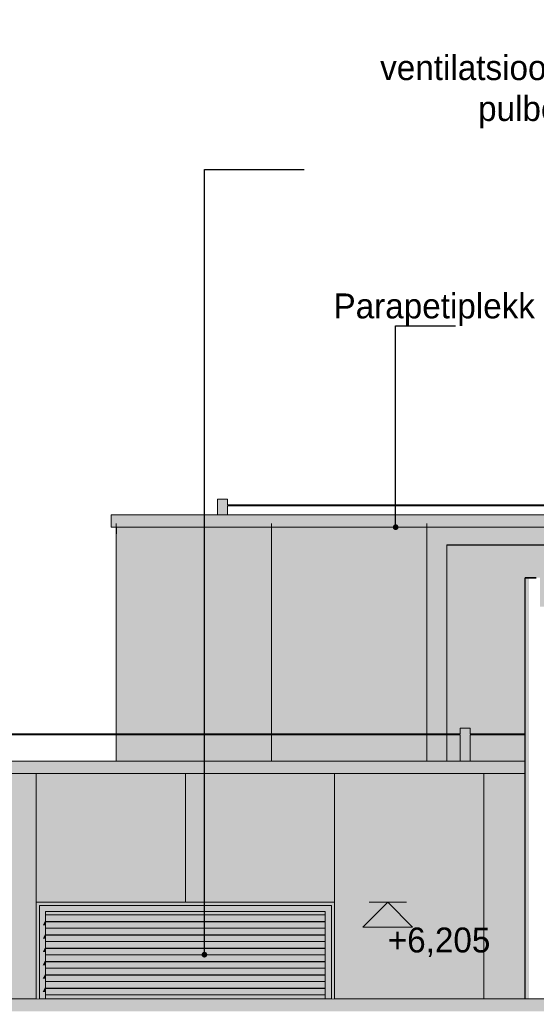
# Model space of a CAD drawing. Header units: millimetres. Extents: x 4132 to 65184, y -9092 to 15088.
# Tile 63 of 91: x 26667 to 30824, y 5385 to 13299. Entities that reach past the tile are written whole.
import ezdxf

# ---------------------------------------------------------------- set-up
doc = ezdxf.new("R2010")
doc.units = ezdxf.units.MM
doc.header["$MEASUREMENT"] = 0
doc.linetypes.add('Wipeout_Contour', pattern=[1000, 0, -1000])
for name, color, linetype in [('00_tekst', 7, 'Continuous'), ('AR_aken', 7, 'Continuous'), ('AR_hatch', 7, 'Continuous'), ('AR_hoone_katus', 7, 'Continuous'), ('AR_hoone_piire', 7, 'Continuous'), ('AR_hoone_plaadivuugid', 7, 'Continuous'), ('AR_hoone_sisesein', 7, 'Continuous'), ('AR_hoone_välissein', 7, 'Continuous'), ('AR_tähis', 7, 'Continuous'), ('AS_lipumast', 7, 'Continuous')]:
    doc.layers.add(name, color=color, linetype=linetype)
doc.styles.add('GENERATED_STYLE_1', font='txt')
doc.styles.add('GENERATED_STYLE_2', font='txt')
doc.dimstyles.new('GENERATED_STYLE__1', dxfattribs={"dimtxt": 0.18, "dimasz": 91.2, "dimexe": 0.18, "dimexo": 0.0625, "dimgap": 0.09, "dimtad": 0, "dimtih": 1, "dimtoh": 1, "dimdec": 4, "dimzin": 0, "dimdsep": 46, "dimcen": 0.09, "dimadec": 0, "dimazin": 0, "dimtfac": 1, "dimtdec": 4, "dimtmove": 0, "dimatfit": 3, "dimldrblk": 'ARROWHEAD_11', "dimfxl": 0, "dimtolj": 1, "dimtzin": 0, "dimarcsym": 0})

# ---------------------------------------------------------------- blocks, each defined once
blk = doc.blocks.new('Section Element_9_1')
at = {"layer": 'AR_hatch', "linetype": 'Continuous', "lineweight": 13}
for points in [[(27442, 7559), (30103, 7559), (30103, 8445), (27442, 8445)], [(30103, 7551), (27442, 7551), (27442, 7340), (30103, 7340)]]:
    blk.add_hatch(color=254, dxfattribs=at).paths.add_polyline_path(points)
at = {"layer": 'AR_hoone_välissein', "color": 251, "linetype": 'Continuous', "lineweight": 20}
for p, q in [((27442, 8445), (27442, 7559)), ((27442, 7551), (27442, 7340))]:
    blk.add_line(p, q, dxfattribs=at)
blk = doc.blocks.new('Section Element_20_1')
at = {"color": 254, "linetype": 'Wipeout_Contour', "lineweight": 0, "ltscale": 126379.562057}
blk.add_wipeout([(30733.5, 8813.9), (30733.5, 5430), (30741.6, 5430), (30741.6, 8813.9)], dxfattribs=at).dxf.layer = 'AR_hatch'
at = {"layer": 'AS_lipumast', "linetype": 'Continuous', "lineweight": 20}
blk.add_hatch(color=9, dxfattribs=at).paths.add_polyline_path([(30733.5, 8813.9), (30733.5, 5430), (30741.6, 5430), (30741.6, 8813.9)])
at = {"color": 254, "linetype": 'Wipeout_Contour', "lineweight": 0, "ltscale": 126437.943572}
blk.add_wipeout([(30741.6, 8813.9), (30741.6, 5430), (30763.5, 5430), (30763.5, 8813.9)], dxfattribs=at).dxf.layer = 'AR_hatch'
at = {"layer": 'AS_lipumast', "linetype": 'Continuous', "lineweight": 20}
blk.add_hatch(color=9, dxfattribs=at).paths.add_polyline_path([(30741.6, 8813.9), (30741.6, 5430), (30763.5, 5430), (30763.5, 8813.9)])
at = {"color": 254, "linetype": 'Wipeout_Contour', "lineweight": 0, "ltscale": 126539.066639}
blk.add_wipeout([(30763.5, 8813.9), (30763.5, 5430), (30793.5, 5430), (30793.5, 8813.9)], dxfattribs=at).dxf.layer = 'AR_hatch'
at = {"layer": 'AS_lipumast', "color": 7, "linetype": 'Continuous', "lineweight": 35}
blk.add_line((30741.6, 8813.9), (30733.5, 8813.9), dxfattribs=at)
at = {"layer": 'AS_lipumast', "color": 7, "linetype": 'Continuous', "lineweight": 25}
blk.add_line((30733.5, 5430), (30733.5, 8813.9), dxfattribs=at)
at = {"color": 254, "linetype": 'Wipeout_Contour', "lineweight": 0, "ltscale": 126655.838476}
blk.add_wipeout([(30793.5, 8813.9), (30793.5, 5430), (30823.5, 5430), (30823.5, 8813.9)], dxfattribs=at).dxf.layer = 'AR_hatch'
at = {"layer": 'AS_lipumast', "color": 7, "linetype": 'Continuous', "lineweight": 35}
blk.add_line((30763.5, 8813.9), (30741.6, 8813.9), dxfattribs=at)
at = {"color": 254, "linetype": 'Wipeout_Contour', "lineweight": 0, "ltscale": 126756.970251}
blk.add_wipeout([(30823.5, 8813.9), (30823.5, 5430), (30845.5, 5430), (30845.5, 8813.9)], dxfattribs=at).dxf.layer = 'AR_hatch'
at = {"layer": 'AS_lipumast', "color": 7, "linetype": 'Continuous', "lineweight": 35}
for p, q in [((30793.5, 8813.9), (30763.5, 8813.9)), ((30823.5, 8813.9), (30793.5, 8813.9))]:
    blk.add_line(p, q, dxfattribs=at)
blk = doc.blocks.new('Section Element_46_1')
at = {"layer": 'AR_hatch', "linetype": 'Continuous', "lineweight": 13}
blk.add_hatch(color=254, dxfattribs=at).paths.add_polyline_path([(26533.5, 6605), (26533.5, 5430), (26800, 5430), (26800, 6205.1), (29200, 6205.1), (29200, 5430), (30733.5, 5430), (30733.5, 6605)])
blk = doc.blocks.new('Section Element_138_1')
at = {"layer": 'AR_hatch', "linetype": 'Continuous', "lineweight": 13}
for points in [[(30103, 9075.5), (30103, 8581.3), (30733.5, 8581.3), (30733.5, 8813.9), (30853.5, 8813.9), (30853.5, 8581.3), (35053.5, 8581.3), (35053.5, 8842.8), (35063.3, 8846.8), (35070.7, 8857.9), (35074.3, 8873.6), (35073, 8890.1), (35067.2, 8903.8), (35067.7, 8903.9), (35061.6, 8910), (35053.5, 8940), (35061.6, 8970), (35083.5, 8992), (35113.5, 9000), (35143.5, 8992), (35165.5, 8970), (35173.5, 8940), (35165.5, 8910), (35159.4, 8903.9), (35159.9, 8903.8), (35154.1, 8890.1), (35152.8, 8873.6), (35156.3, 8857.9), (35163.8, 8846.8), (35173.5, 8842.8), (35173.5, 8581.3), (38966.6, 8581.3), (38966.6, 8842.8), (38976.3, 8846.8), (38983.8, 8857.9), (38987.3, 8873.6), (38986.1, 8890.1), (38980.3, 8903.8), (38980.8, 8903.9), (38974.7, 8910), (38966.6, 8940), (38974.7, 8970), (38996.6, 8992), (39026.6, 9000), (39056.6, 8992), (39078.6, 8970), (39086.6, 8940), (39078.6, 8910), (39072.4, 8903.9), (39073, 8903.8), (39067.2, 8890.1), (39065.9, 8873.6), (39069.4, 8857.9), (39076.9, 8846.8), (39086.6, 8842.8), (39086.6, 8581.3), (43693.5, 8581.3), (43693.5, 8842.8), (43703.3, 8846.8), (43710.7, 8857.9), (43714.3, 8873.6), (43713, 8890.1), (43707.2, 8903.8), (43707.7, 8903.9), (43701.6, 8910), (43693.5, 8940), (43701.6, 8970), (43723.5, 8992), (43753.5, 9000), (43783.5, 8992), (43805.5, 8970), (43813.5, 8940), (43805.5, 8910), (43799.4, 8903.9), (43799.9, 8903.8), (43794.1, 8890.1), (43792.8, 8873.6), (43796.3, 8857.9), (43803.8, 8846.8), (43813.5, 8842.8), (43813.5, 8581.3), (47797, 8581.3), (47797, 9075.5)], [(30733.5, 8581.3), (30103, 8581.3), (30103, 8465.8), (30733.5, 8465.8)], [(30103, 8465.8), (30103, 8447.3), (30733.5, 8447.3), (30733.5, 8465.8)], [(30103, 8447.3), (30103, 8418.5), (30733.5, 8418.5), (30733.5, 8447.3)]]:
    blk.add_hatch(color=254, dxfattribs=at).paths.add_polyline_path(points)
at = {"layer": 'AR_hoone_katus', "color": 7, "linetype": 'Continuous', "lineweight": 13}
for p, q in [((30103, 9075.5), (47797, 9075.5)), ((30103, 9075.5), (30103, 8581.3)), ((30103, 8581.3), (30103, 8465.8)), ((30103, 8465.8), (30103, 8447.3)), ((30103, 8447.3), (30103, 8418.5))]:
    blk.add_line(p, q, dxfattribs=at)
blk = doc.blocks.new('Section Element_140_1')
at = {"layer": 'AR_hatch', "linetype": 'Continuous', "lineweight": 13}
for points in [[(30103, 7559), (30111, 7559), (30111, 8418.5), (30103, 8418.5)], [(30111, 7551), (30103, 7551), (30103, 7340), (30111, 7340)]]:
    blk.add_hatch(color=254, dxfattribs=at).paths.add_polyline_path(points)
at = {"layer": 'AR_hoone_välissein', "color": 251, "linetype": 'Continuous', "lineweight": 20}
for p, q in [((30103, 7559), (30103, 8418.5)), ((30103, 7340), (30103, 7551))]:
    blk.add_line(p, q, dxfattribs=at)
blk = doc.blocks.new('Section Element_141_1')
at = {"layer": 'AR_hatch', "linetype": 'Continuous', "lineweight": 13}
for points in [[(30111, 7559), (30211.5, 7559), (30211.5, 7605), (30291.5, 7605), (30291.5, 7559), (30733.5, 7559), (30733.5, 8418.5), (30111, 8418.5)], [(30111, 7340), (30211.5, 7340), (30211.5, 7551), (30111, 7551)], [(30733.5, 7551), (30291.5, 7551), (30291.5, 7340), (30733.5, 7340)]]:
    blk.add_hatch(color=254, dxfattribs=at).paths.add_polyline_path(points)
blk = doc.blocks.new('Section Element_280_1')
at = {"layer": 'AR_hatch', "linetype": 'Continuous', "lineweight": 13}
blk.add_hatch(color=254, dxfattribs=at).paths.add_polyline_path([(27442, 8445), (27450, 8445), (27450, 9220), (27442, 9220)])
at = {"layer": 'AR_hoone_välissein', "linetype": 'Continuous', "lineweight": 20}
blk.add_hatch(color=9, dxfattribs=at).paths.add_polyline_path([(27442, 9164.8), (27450, 9164.8), (27450, 9220), (27442, 9220)])
at = {"layer": 'AR_hoone_välissein', "color": 251, "linetype": 'Continuous', "lineweight": 20}
blk.add_line((27442, 8445), (27442, 9220), dxfattribs=at)
blk = doc.blocks.new('Section Element_281_1')
at = {"layer": 'AR_hatch', "linetype": 'Continuous', "lineweight": 13}
blk.add_hatch(color=251, dxfattribs=at).paths.add_polyline_path([(27404, 9320), (27404, 9220), (27406.5, 9222.4), (27405, 9222.4), (27405, 9318.7), (27408.5, 9318.7)])
at = {"layer": 'AR_hoone_välissein', "color": 251, "linetype": 'Continuous', "lineweight": 20}
blk.add_line((27404, 9220), (27404, 9320), dxfattribs=at)
blk = doc.blocks.new('Section Element_284_1')
at = {"layer": 'AR_hatch', "linetype": 'Continuous', "lineweight": 13}
blk.add_hatch(color=254, dxfattribs=at).paths.add_polyline_path([(27450, 9220), (27450, 8445), (30103, 8445), (30103, 9078.6), (40354.6, 9078.6), (40354.6, 9157.3), (40405.4, 9157.3), (40405.4, 9220)])
at = {"layer": 'AR_hoone_välissein', "linetype": 'Continuous', "lineweight": 20}
blk.add_hatch(color=9, dxfattribs=at).paths.add_polyline_path([(27450, 9164.8), (40405.4, 9164.8), (40405.4, 9220), (27450, 9220)])
blk = doc.blocks.new('Section Element_285_1')
at = {"layer": 'AR_hatch', "linetype": 'Continuous', "lineweight": 13}
blk.add_hatch(color=251, dxfattribs=at).paths.add_polyline_path([(27404, 9220), (40405.4, 9220), (40405.4, 9309.7), (40418.1, 9309.7), (40418.1, 9220), (40992.7, 9220), (40992.7, 9309.7), (41005.4, 9309.7), (41005.4, 9220), (54997, 9220), (54994.6, 9222.4), (54996, 9222.4), (54996, 9318.7), (54992.5, 9318.7), (54997, 9320), (27404, 9320), (27408.5, 9318.7), (27405, 9318.7), (27405, 9222.4), (27406.5, 9222.4)])
at = {"layer": 'AR_hoone_välissein', "color": 251, "linetype": 'Continuous', "lineweight": 20}
for p, q in [((54997, 9320), (27404, 9320)), ((40405.4, 9220), (27404, 9220)), ((27405, 9222.4), (27406.5, 9222.4))]:
    blk.add_line(p, q, dxfattribs=at)
blk = doc.blocks.new('Section Element_295_1')
at = {"layer": 'AR_hatch', "linetype": 'Continuous', "lineweight": 13}
blk.add_hatch(color=251, dxfattribs=at).paths.add_polyline_path([(15333, 5430), (15337.5, 5428.7), (15334, 5428.7), (15334, 5332.4), (15335.4, 5332.4), (15333, 5330), (54999, 5330), (54996.6, 5332.4), (54998, 5332.4), (54998, 5428.7), (54994.5, 5428.7), (54999, 5430)])
at = {"layer": 'AR_hoone_välissein', "color": 251, "linetype": 'Continuous', "lineweight": 20}
blk.add_line((54999, 5430), (15333, 5430), dxfattribs=at)
blk = doc.blocks.new('Section Element_304_1')
at = {"layer": 'AR_hatch', "linetype": 'Continuous', "lineweight": 13}
blk.add_hatch(color=254, dxfattribs=at).paths.add_polyline_path([(30103, 9078.6), (30103, 9075.7), (47797, 9075.7), (47797, 9078.6)])
at = {"layer": 'AR_hoone_katus', "color": 7, "linetype": 'Continuous', "lineweight": 13}
for q in [(47797, 9078.6), (30103, 9075.7)]:
    blk.add_line((30103, 9078.6), q, dxfattribs=at)
blk = doc.blocks.new('Section Element_305_1')
at = {"layer": 'AR_hatch', "linetype": 'Continuous', "lineweight": 13}
blk.add_hatch(color=254, dxfattribs=at).paths.add_polyline_path([(47797, 9075.7), (30103, 9075.7), (30103, 9075.5), (47797, 9075.5)])
at = {"layer": 'AR_hoone_katus', "color": 7, "linetype": 'Continuous', "lineweight": 13}
for q in [(47797, 9075.7), (30103, 9075.5)]:
    blk.add_line((30103, 9075.7), q, dxfattribs=at)
blk = doc.blocks.new('Section Element_308_1')
at = {"color": 254, "linetype": 'Wipeout_Contour', "lineweight": 0, "ltscale": 114646.246108}
blk.add_wipeout([(26875, 6130.1), (26875, 6105.5), (29125, 6105.5), (29125, 6130.1)], dxfattribs=at).dxf.layer = 'AR_hatch'
at = {"color": 254, "linetype": 'Wipeout_Contour', "lineweight": 0, "ltscale": 114565.789519}
blk.add_wipeout([(26875, 5998.3), (29125, 5998.3), (29125, 6047.6), (26875, 6047.6)], dxfattribs=at).dxf.layer = 'AR_hatch'
at = {"color": 254, "linetype": 'Wipeout_Contour', "lineweight": 0, "ltscale": 114476.300801}
blk.add_wipeout([(29125, 5940.4), (26875, 5940.4), (26875, 5891.2), (29125, 5891.2)], dxfattribs=at).dxf.layer = 'AR_hatch'
at = {"color": 254, "linetype": 'Wipeout_Contour', "lineweight": 0, "ltscale": 114388.349756}
blk.add_wipeout([(29125, 5833.3), (26875, 5833.3), (26875, 5784.1), (29125, 5784.1)], dxfattribs=at).dxf.layer = 'AR_hatch'
at = {"color": 254, "linetype": 'Wipeout_Contour', "lineweight": 0, "ltscale": 114301.939913}
blk.add_wipeout([(29125, 5726.2), (26875, 5726.2), (26875, 5676.9), (29125, 5676.9)], dxfattribs=at).dxf.layer = 'AR_hatch'
at = {"color": 254, "linetype": 'Wipeout_Contour', "lineweight": 0, "ltscale": 114217.074871}
blk.add_wipeout([(26875, 5569.8), (29125, 5569.8), (29125, 5619), (26875, 5619)], dxfattribs=at).dxf.layer = 'AR_hatch'
at = {"color": 254, "linetype": 'Wipeout_Contour', "lineweight": 0, "ltscale": 114133.758102}
blk.add_wipeout([(26875, 5511.9), (26875, 5462.6), (29125, 5462.6), (29125, 5511.9)], dxfattribs=at).dxf.layer = 'AR_hatch'
at = {"layer": 'AR_hoone_sisesein', "linetype": 'Continuous', "lineweight": 20}
for points in [[(26875, 6130.1), (26875, 6105.5), (29125, 6105.5), (29125, 6130.1)], [(26875, 5998.3), (29125, 5998.3), (29125, 6047.6), (26875, 6047.6)], [(29125, 5940.4), (26875, 5940.4), (26875, 5891.2), (29125, 5891.2)], [(29125, 5833.3), (26875, 5833.3), (26875, 5784.1), (29125, 5784.1)], [(29125, 5726.2), (26875, 5726.2), (26875, 5676.9), (29125, 5676.9)], [(26875, 5569.8), (29125, 5569.8), (29125, 5619), (26875, 5619)], [(26875, 5511.9), (26875, 5462.6), (29125, 5462.6), (29125, 5511.9)]]:
    blk.add_hatch(color=9, dxfattribs=at).paths.add_polyline_path(points)
blk = doc.blocks.new('Section Element_310_1')
at = {"layer": 'AR_hatch', "linetype": 'Continuous', "lineweight": 13}
blk.add_hatch(color=254, dxfattribs=at).paths.add_polyline_path([(26533.5, 7240), (26533.5, 6605), (30733.5, 6605), (30733.5, 7240)])
at = {"layer": 'AR_hoone_välissein', "linetype": 'Continuous', "lineweight": 20}
blk.add_hatch(color=9, dxfattribs=at).paths.add_polyline_path([(26533.5, 7240), (26533.5, 7184.8), (30733.5, 7184.8), (30733.5, 7240)])
blk = doc.blocks.new('Section Element_311_1')
at = {"layer": 'AR_hatch', "linetype": 'Continuous', "lineweight": 13}
blk.add_hatch(color=251, dxfattribs=at).paths.add_polyline_path([(26533.5, 7240), (30733.5, 7240), (30733.5, 7340), (26533.5, 7340)])
at = {"layer": 'AR_hoone_välissein', "color": 251, "linetype": 'Continuous', "lineweight": 20}
for p, q in [((30733.5, 7340), (26533.5, 7340)), ((30733.5, 7240), (26533.5, 7240))]:
    blk.add_line(p, q, dxfattribs=at)
blk = doc.blocks.new('Section Element_315_1')
at = {"layer": 'AR_aken', "linetype": 'Continuous', "lineweight": 20}
for points in [[(26875, 6083.9), (29092.3, 6083.9), (29125, 6065), (29125, 6105.5), (26875, 6105.5)], [(26875, 5975.6), (29074.1, 5975.6), (29074.1, 5987.2), (29125, 5957.8), (29125, 5998.3), (26875, 5998.3)], [(26875, 5868.5), (29074.1, 5868.5), (29074.1, 5880.1), (29125, 5850.7), (29125, 5891.2), (26875, 5891.2)], [(26875, 5761.3), (29074.1, 5761.3), (29074.1, 5772.9), (29125, 5743.6), (29125, 5784.1), (26875, 5784.1)], [(26875, 5654.2), (29074.1, 5654.2), (29074.1, 5665.8), (29125, 5636.4), (29125, 5676.9), (26875, 5676.9)], [(26875, 5547), (29074.1, 5547), (29074.1, 5558.7), (29125, 5529.3), (29125, 5569.8), (26875, 5569.8)], [(26875, 5462.6), (26875, 5439.9), (29074.1, 5439.9), (29074.1, 5451.5), (29111.4, 5430), (29125, 5430), (29125, 5462.6)]]:
    blk.add_hatch(color=9, dxfattribs=at).paths.add_polyline_path(points)
at = {"layer": 'AR_hatch', "linetype": 'Continuous', "lineweight": 13}
for points in [[(29125, 6105.5), (26875, 6105.5), (26875, 6051.9), (29125, 6051.9)], [(29125, 6051.9), (26875, 6051.9), (26875, 6047.6), (29125, 6047.6)], [(29125, 5998.3), (26875, 5998.3), (26875, 5944.8), (29125, 5944.8)], [(29125, 5944.8), (26875, 5944.8), (26875, 5940.4), (29125, 5940.4)], [(29125, 5891.2), (26875, 5891.2), (26875, 5837.6), (29125, 5837.6)], [(29125, 5837.6), (26875, 5837.6), (26875, 5833.3), (29125, 5833.3)], [(29125, 5784.1), (26875, 5784.1), (26875, 5730.5), (29125, 5730.5)], [(29125, 5730.5), (26875, 5730.5), (26875, 5726.2), (29125, 5726.2)], [(29125, 5676.9), (26875, 5676.9), (26875, 5623.3), (29125, 5623.3)], [(29125, 5623.3), (26875, 5623.3), (26875, 5619), (29125, 5619)], [(29125, 5569.8), (26875, 5569.8), (26875, 5516.2), (29125, 5516.2)], [(29125, 5516.2), (26875, 5516.2), (26875, 5511.9), (29125, 5511.9)], [(26875, 5462.6), (26875, 5430), (29125, 5430), (29125, 5462.6)]]:
    blk.add_hatch(color=251, dxfattribs=at).paths.add_polyline_path(points)
at = {"layer": 'AR_aken', "color": 7, "linetype": 'Continuous', "lineweight": 18}
for p, q in [((29125, 6105.5), (26875, 6105.5)), ((26875, 6065), (26875, 6051.9)), ((26875, 6051.9), (26875, 6047.6)), ((29125, 6051.9), (26875, 6051.9)), ((29125, 6047.6), (26875, 6047.6)), ((26875, 6047.6), (26875, 5957.8)), ((29125, 6065), (29125, 6051.9)), ((29125, 6051.9), (29125, 6047.6)), ((29125, 5957.8), (29125, 6047.6)), ((29125, 5998.3), (26875, 5998.3)), ((26875, 5957.8), (26875, 5944.8)), ((26875, 5944.8), (26875, 5940.4)), ((29125, 5944.8), (26875, 5944.8)), ((29125, 5940.4), (26875, 5940.4)), ((26875, 5940.4), (26875, 5850.7)), ((29125, 5957.8), (29125, 5944.8)), ((29125, 5944.8), (29125, 5940.4)), ((29125, 5850.7), (29125, 5940.4)), ((29125, 5891.2), (26875, 5891.2)), ((26875, 5850.7), (26875, 5837.6)), ((26875, 5837.6), (26875, 5833.3)), ((29125, 5837.6), (26875, 5837.6)), ((29125, 5833.3), (26875, 5833.3)), ((26875, 5833.3), (26875, 5743.6)), ((29125, 5784.1), (26875, 5784.1)), ((29125, 5850.7), (29125, 5837.6)), ((29125, 5837.6), (29125, 5833.3)), ((29125, 5743.6), (29125, 5833.3)), ((26875, 5743.6), (26875, 5730.5)), ((26875, 5730.5), (26875, 5726.2)), ((29125, 5730.5), (26875, 5730.5)), ((29125, 5726.2), (26875, 5726.2)), ((26875, 5726.2), (26875, 5636.4)), ((29125, 5743.6), (29125, 5730.5)), ((29125, 5730.5), (29125, 5726.2)), ((29125, 5636.4), (29125, 5726.2)), ((29125, 5676.9), (26875, 5676.9)), ((26875, 5636.4), (26875, 5623.3)), ((26875, 5623.3), (26875, 5619)), ((29125, 5623.3), (26875, 5623.3)), ((29125, 5619), (26875, 5619)), ((26875, 5619), (26875, 5529.3)), ((29125, 5636.4), (29125, 5623.3)), ((29125, 5623.3), (29125, 5619)), ((29125, 5529.3), (29125, 5619)), ((29125, 5569.8), (26875, 5569.8)), ((26875, 5529.3), (26875, 5516.2)), ((26875, 5516.2), (26875, 5511.9)), ((29125, 5516.2), (26875, 5516.2)), ((29125, 5511.9), (26875, 5511.9)), ((26875, 5511.9), (26875, 5430)), ((29125, 5462.6), (26875, 5462.6)), ((29125, 5529.3), (29125, 5516.2)), ((29125, 5516.2), (29125, 5511.9)), ((29125, 5430), (29125, 5511.9))]:
    blk.add_line(p, q, dxfattribs=at)
at = {"color": 254, "linetype": 'Wipeout_Contour', "lineweight": 0, "ltscale": 109733.448196}
blk.add_wipeout([(26800, 6155.1), (26800, 5430), (26825, 5430), (26825, 6155.1)], dxfattribs=at).dxf.layer = 'AR_hatch'
at = {"color": 254, "linetype": 'Wipeout_Contour', "lineweight": 0, "ltscale": 119035.47299}
blk.add_wipeout([(29175, 6155.1), (29175, 5430), (29200, 5430), (29200, 6155.1)], dxfattribs=at).dxf.layer = 'AR_hatch'
at = {"layer": 'AR_aken', "linetype": 'Continuous', "lineweight": 20}
for points in [[(26800, 6155.1), (26800, 5430), (26825, 5430), (26825, 6155.1)], [(29175, 6155.1), (29175, 5430), (29200, 5430), (29200, 6155.1)], [(26852.4, 6019.9), (26854.9, 6019.1), (26875, 6019.1), (26875, 6065)], [(26852.4, 5912.7), (26854.9, 5912), (26875, 5912), (26875, 5957.8)], [(26852.4, 5805.6), (26854.9, 5804.8), (26875, 5804.8), (26875, 5850.7)], [(26852.4, 5698.5), (26854.9, 5697.7), (26875, 5697.7), (26875, 5743.6)], [(26852.4, 5591.3), (26854.9, 5590.5), (26875, 5590.5), (26875, 5636.4)], [(26852.4, 5484.2), (26854.9, 5483.4), (26875, 5483.4), (26875, 5529.3)]]:
    blk.add_hatch(color=9, dxfattribs=at).paths.add_polyline_path(points)
at = {"color": 254, "linetype": 'Wipeout_Contour', "lineweight": 0, "ltscale": 229389.561288}
blk.add_wipeout([(29175, 6155.1), (29200, 6155.1), (29200, 6205.1), (26800, 6205.1), (26800, 6155.1), (26825, 6155.1), (26825, 6180.1), (29175, 6180.1)], dxfattribs=at).dxf.layer = 'AR_hatch'
at = {"layer": 'AR_aken', "linetype": 'Continuous', "lineweight": 20}
for points in [[(29175, 6155.1), (29200, 6155.1), (29200, 6205.1), (26800, 6205.1), (26800, 6155.1), (26825, 6155.1), (26825, 6180.1), (29175, 6180.1)], [(29175, 6180.1), (26825, 6180.1), (26825, 6155.6), (29165, 6155.6), (29165, 6130.1), (29175, 6130.1)], [(29165, 6130.1), (29165, 5430), (29175, 5430), (29175, 6130.1)]]:
    blk.add_hatch(color=9, dxfattribs=at).paths.add_polyline_path(points)
at = {"layer": 'AR_hatch', "linetype": 'Continuous', "lineweight": 13}
for points in [[(29175, 6180.1), (26825, 6180.1), (26825, 6130.1), (26875, 6130.1), (29125, 6130.1), (29175, 6130.1)], [(26825, 6130.1), (26825, 5430), (26875, 5430), (26875, 6130.1)], [(29175, 6130.1), (29125, 6130.1), (29125, 5430), (29175, 5430)]]:
    blk.add_hatch(color=251, dxfattribs=at).paths.add_polyline_path(points)
at = {"layer": 'AR_aken', "color": 251, "linetype": 'Continuous', "lineweight": 20}
for p, q in [((26800, 5430), (26800, 6205.1)), ((26800, 6205.1), (29200, 6205.1)), ((29200, 6205.1), (29200, 5430))]:
    blk.add_line(p, q, dxfattribs=at)
at = {"layer": 'AR_aken', "color": 7, "linetype": 'Continuous', "lineweight": 18}
for p, q in [((26825, 6130.1), (26825, 6180.1)), ((26825, 6180.1), (29175, 6180.1)), ((29175, 6180.1), (29175, 6130.1)), ((26825, 5430), (26825, 6130.1)), ((26875, 6130.1), (26875, 6065)), ((29125, 6130.1), (26875, 6130.1)), ((29125, 6065), (29125, 6130.1)), ((29175, 6130.1), (29175, 5430))]:
    blk.add_line(p, q, dxfattribs=at)
blk = doc.blocks.new('Section Element_352_1')
at = {"layer": 'AR_hatch', "linetype": 'Continuous', "lineweight": 0}
for points in [[(28259.9, 9445), (28259.3, 9445), (28259.3, 9320), (28259.9, 9320)], [(28261.7, 9445), (28259.9, 9445), (28259.9, 9320), (28261.7, 9320)], [(28264.7, 9445), (28261.7, 9445), (28261.7, 9320), (28264.7, 9320)], [(28268.7, 9445), (28264.7, 9445), (28264.7, 9320), (28268.7, 9320)], [(28273.6, 9445), (28268.7, 9445), (28268.7, 9320), (28273.6, 9320)], [(28279.3, 9445), (28273.6, 9445), (28273.6, 9320), (28279.3, 9320)], [(28285.6, 9445), (28279.3, 9445), (28279.3, 9320), (28285.6, 9320)], [(28292.4, 9445), (28285.6, 9445), (28285.6, 9320), (28292.4, 9320)], [(28299.3, 9445), (28292.4, 9445), (28292.4, 9320), (28299.3, 9320)], [(28306.3, 9445), (28299.3, 9445), (28299.3, 9320), (28306.3, 9320)], [(28313, 9445), (28306.3, 9445), (28306.3, 9320), (28313, 9320)], [(28319.3, 9445), (28313, 9445), (28313, 9320), (28319.3, 9320)], [(28325, 9445), (28319.3, 9445), (28319.3, 9320), (28325, 9320)], [(28330, 9445), (28325, 9445), (28325, 9320), (28330, 9320)], [(28334, 9445), (28330, 9445), (28330, 9320), (28334, 9320)], [(28336.9, 9445), (28334, 9445), (28334, 9320), (28336.9, 9320)], [(28338.7, 9445), (28336.9, 9445), (28336.9, 9320), (28338.7, 9320)], [(28338.7, 9445), (28338.7, 9320), (28339.3, 9320), (28339.3, 9391), (28339.3, 9391.1), (28339.2, 9391.2), (28339.2, 9391.5), (28339.1, 9391.9), (28339.1, 9392.4), (28339, 9393), (28339, 9393.6), (28339, 9394.3), (28339, 9395), (28339, 9395.7), (28339, 9396.4), (28339, 9397), (28339.1, 9397.6), (28339.1, 9398.1), (28339.2, 9398.5), (28339.2, 9398.8), (28339.3, 9398.9), (28339.3, 9399), (28339.3, 9445)]]:
    blk.add_hatch(color=255, dxfattribs=at).paths.add_polyline_path(points)
at = {"layer": 'AR_hoone_piire', "linetype": 'Continuous', "lineweight": 20}
for points in [[(28259.9, 9445), (28259.3, 9445), (28259.3, 9320), (28259.9, 9320)], [(28261.7, 9445), (28259.9, 9445), (28259.9, 9320), (28261.7, 9320)], [(28264.7, 9445), (28261.7, 9445), (28261.7, 9320), (28264.7, 9320)], [(28268.7, 9445), (28264.7, 9445), (28264.7, 9320), (28268.7, 9320)], [(28273.6, 9445), (28268.7, 9445), (28268.7, 9320), (28273.6, 9320)], [(28339.1, 9391.9), (28339.1, 9392.4), (28339.3, 9388.1), (28339.3, 9391), (28339.3, 9391.1), (28339.2, 9391.2), (28339.2, 9391.5)]]:
    blk.add_hatch(color=9, dxfattribs=at).paths.add_polyline_path(points)
at = {"layer": 'AR_hoone_piire', "color": 7, "linetype": 'Continuous', "lineweight": 13}
for p, q in [((28259.9, 9445), (28259.3, 9445)), ((28259.3, 9320), (28259.3, 9445)), ((28261.7, 9445), (28259.9, 9445)), ((28264.7, 9445), (28261.7, 9445)), ((28268.7, 9445), (28264.7, 9445)), ((28273.6, 9445), (28268.7, 9445)), ((28279.3, 9445), (28273.6, 9445)), ((28285.6, 9445), (28279.3, 9445)), ((28292.4, 9445), (28285.6, 9445)), ((28299.3, 9445), (28292.4, 9445)), ((28306.3, 9445), (28299.3, 9445)), ((28313, 9445), (28306.3, 9445)), ((28319.3, 9445), (28313, 9445)), ((28325, 9445), (28319.3, 9445)), ((28330, 9445), (28325, 9445)), ((28334, 9445), (28330, 9445)), ((28336.9, 9445), (28334, 9445)), ((28338.7, 9445), (28336.9, 9445)), ((28339.3, 9445), (28338.7, 9445)), ((28339.3, 9399), (28339.3, 9445)), ((28339.3, 9320), (28339.3, 9391))]:
    blk.add_line(p, q, dxfattribs=at)
blk = doc.blocks.new('Section Element_362_1')
at = {"layer": 'AR_hatch', "linetype": 'Continuous', "lineweight": 0}
for points in [[(30211.5, 7605), (30211.5, 7559), (30211.6, 7558.9), (30211.6, 7558.8), (30211.7, 7558.5), (30211.7, 7558.1), (30211.8, 7557.6), (30211.8, 7557), (30211.8, 7556.4), (30211.8, 7555.7), (30211.8, 7555), (30211.8, 7554.3), (30211.8, 7553.6), (30211.8, 7553), (30211.8, 7552.4), (30211.7, 7551.9), (30211.7, 7551.5), (30211.6, 7551.2), (30211.6, 7551.1), (30211.5, 7551), (30211.5, 7340), (30212.1, 7340), (30212.1, 7605)], [(30212.1, 7340), (30213.9, 7340), (30213.9, 7605), (30212.1, 7605)], [(30213.9, 7340), (30216.9, 7340), (30216.9, 7605), (30213.9, 7605)], [(30216.9, 7340), (30220.9, 7340), (30220.9, 7605), (30216.9, 7605)], [(30220.9, 7340), (30225.8, 7340), (30225.8, 7605), (30220.9, 7605)], [(30225.8, 7340), (30231.5, 7340), (30231.5, 7605), (30225.8, 7605)], [(30231.5, 7340), (30237.8, 7340), (30237.8, 7605), (30231.5, 7605)], [(30237.8, 7340), (30244.6, 7340), (30244.6, 7605), (30237.8, 7605)], [(30244.6, 7340), (30251.5, 7340), (30251.5, 7605), (30244.6, 7605)], [(30251.5, 7340), (30258.4, 7340), (30258.4, 7605), (30251.5, 7605)], [(30258.4, 7340), (30265.2, 7340), (30265.2, 7605), (30258.4, 7605)], [(30265.2, 7340), (30271.5, 7340), (30271.5, 7605), (30265.2, 7605)], [(30271.5, 7340), (30277.2, 7340), (30277.2, 7605), (30271.5, 7605)], [(30277.2, 7340), (30282.1, 7340), (30282.1, 7605), (30277.2, 7605)], [(30282.1, 7340), (30286.1, 7340), (30286.1, 7605), (30282.1, 7605)], [(30286.1, 7340), (30289.1, 7340), (30289.1, 7605), (30286.1, 7605)], [(30289.1, 7340), (30290.9, 7340), (30290.9, 7605), (30289.1, 7605)], [(30290.9, 7605), (30290.9, 7340), (30291.5, 7340), (30291.5, 7551), (30291.4, 7551.1), (30291.4, 7551.2), (30291.3, 7551.5), (30291.3, 7551.9), (30291.2, 7552.4), (30291.2, 7553), (30291.2, 7553.6), (30291.2, 7554.3), (30291.2, 7555), (30291.2, 7555.7), (30291.2, 7556.4), (30291.2, 7557), (30291.2, 7557.6), (30291.3, 7558.1), (30291.3, 7558.5), (30291.4, 7558.8), (30291.4, 7558.9), (30291.5, 7559), (30291.5, 7605)]]:
    blk.add_hatch(color=255, dxfattribs=at).paths.add_polyline_path(points)
at = {"layer": 'AR_hoone_piire', "linetype": 'Continuous', "lineweight": 20}
for points in [[(30211.5, 7605), (30211.5, 7559), (30211.6, 7558.9), (30211.6, 7558.8), (30211.7, 7558.5), (30211.7, 7558.1), (30211.8, 7557.6), (30211.8, 7557), (30211.8, 7556.4), (30211.8, 7555.7), (30211.8, 7555), (30211.8, 7554.3), (30211.8, 7553.6), (30211.8, 7553), (30211.8, 7552.4), (30211.7, 7551.9), (30211.7, 7551.5), (30211.6, 7551.2), (30211.6, 7551.1), (30211.5, 7551), (30211.5, 7340), (30212.1, 7340), (30212.1, 7605)], [(30212.1, 7340), (30213.9, 7340), (30213.9, 7605), (30212.1, 7605)], [(30213.9, 7340), (30216.9, 7340), (30216.9, 7605), (30213.9, 7605)], [(30216.9, 7340), (30220.9, 7340), (30220.9, 7605), (30216.9, 7605)], [(30220.9, 7340), (30225.8, 7340), (30225.8, 7605), (30220.9, 7605)], [(30291.2, 7552.4), (30291.5, 7548.1), (30291.5, 7551), (30291.4, 7551.1), (30291.4, 7551.2), (30291.3, 7551.5), (30291.3, 7551.9)]]:
    blk.add_hatch(color=9, dxfattribs=at).paths.add_polyline_path(points)
at = {"layer": 'AR_hoone_piire', "color": 7, "linetype": 'Continuous', "lineweight": 13}
for p, q in [((30212.1, 7605), (30211.5, 7605)), ((30211.5, 7559), (30211.5, 7605)), ((30213.9, 7605), (30212.1, 7605)), ((30216.9, 7605), (30213.9, 7605)), ((30220.9, 7605), (30216.9, 7605)), ((30225.8, 7605), (30220.9, 7605)), ((30231.5, 7605), (30225.8, 7605)), ((30237.8, 7605), (30231.5, 7605)), ((30244.6, 7605), (30237.8, 7605)), ((30251.5, 7605), (30244.6, 7605)), ((30258.4, 7605), (30251.5, 7605)), ((30265.2, 7605), (30258.4, 7605)), ((30271.5, 7605), (30265.2, 7605)), ((30277.2, 7605), (30271.5, 7605)), ((30282.1, 7605), (30277.2, 7605)), ((30286.1, 7605), (30282.1, 7605)), ((30289.1, 7605), (30286.1, 7605)), ((30290.9, 7605), (30289.1, 7605)), ((30291.5, 7605), (30290.9, 7605)), ((30291.5, 7559), (30291.5, 7605)), ((30211.5, 7340), (30211.5, 7551)), ((30291.5, 7340), (30291.5, 7551))]:
    blk.add_line(p, q, dxfattribs=at)
blk = doc.blocks.new('Section Element_366_1')
at = {"layer": 'AR_hatch', "linetype": 'Continuous', "lineweight": 0}
for points in [[(28339, 9397), (34709.8, 9397), (34709.8, 9397.6), (28339.1, 9397.6)], [(28339, 9397), (28339, 9396.4), (34709.8, 9396.4), (34709.8, 9397)], [(28339, 9395.7), (34709.8, 9395.7), (34709.8, 9396.4), (28339, 9396.4)], [(28339, 9395), (34709.8, 9395), (34709.8, 9395.7), (28339, 9395.7)], [(34709.8, 9395), (28339, 9395), (28339, 9394.3), (34709.8, 9394.3)], [(34709.8, 9394.3), (28339, 9394.3), (28339, 9393.6), (34709.8, 9393.6)], [(28339, 9393.6), (28339, 9393), (34709.8, 9393), (34709.8, 9393.6)], [(28339, 9393), (28339.1, 9392.4), (34709.8, 9392.4), (34709.8, 9393)], [(28339.2, 9398.5), (28339.1, 9398.1), (34709.7, 9398.1), (34709.7, 9398.5)], [(28339.1, 9398.1), (28339.1, 9397.6), (34709.8, 9397.6), (34709.7, 9398.1)], [(34709.8, 9392.4), (28339.1, 9392.4), (28339.1, 9391.9), (34709.7, 9391.9)], [(28339.1, 9391.9), (28339.2, 9391.5), (34709.7, 9391.5), (34709.7, 9391.9)], [(28339.3, 9398.9), (28339.2, 9398.8), (34709.6, 9398.8), (34709.6, 9398.9)], [(28339.2, 9398.8), (28339.2, 9398.5), (34709.7, 9398.5), (34709.6, 9398.8)], [(28339.2, 9391.5), (28339.2, 9391.2), (34709.6, 9391.2), (34709.7, 9391.5)], [(34709.6, 9391.2), (28339.2, 9391.2), (28339.3, 9391.1), (34709.6, 9391.1)], [(28339.3, 9398.9), (34709.6, 9398.9), (34709.5, 9399), (28339.3, 9399)], [(28339.3, 9391.1), (28339.3, 9391), (34709.5, 9391), (34709.6, 9391.1)]]:
    blk.add_hatch(color=255, dxfattribs=at).paths.add_polyline_path(points)
at = {"layer": 'AR_hoone_piire', "linetype": 'Continuous', "lineweight": 20}
for points in [[(34709.8, 9392.4), (28339.1, 9392.4), (28339.1, 9391.9), (34709.7, 9391.9)], [(28339.1, 9391.9), (28339.2, 9391.5), (34709.7, 9391.5), (34709.7, 9391.9)], [(28339.2, 9391.5), (28339.2, 9391.2), (34709.6, 9391.2), (34709.7, 9391.5)], [(34709.6, 9391.2), (28339.2, 9391.2), (28339.3, 9391.1), (34709.6, 9391.1)], [(28339.3, 9391.1), (28339.3, 9391), (34709.5, 9391), (34709.6, 9391.1)]]:
    blk.add_hatch(color=9, dxfattribs=at).paths.add_polyline_path(points)
at = {"layer": 'AR_hoone_piire', "color": 7, "linetype": 'Continuous', "lineweight": 13}
for p, q in [((28339.3, 9399), (34709.5, 9399)), ((28339.3, 9391), (34709.5, 9391))]:
    blk.add_line(p, q, dxfattribs=at)
blk = doc.blocks.new('Section Element_367_1')
at = {"layer": 'AR_hatch', "linetype": 'Continuous', "lineweight": 0}
for points in [[(30211.5, 7559), (26533.5, 7559), (26533.5, 7558.9), (30211.6, 7558.9)], [(26533.5, 7558.9), (26533.5, 7558.8), (30211.6, 7558.8), (30211.6, 7558.9)], [(26533.5, 7558.8), (26533.5, 7558.5), (30211.7, 7558.5), (30211.6, 7558.8)], [(26533.5, 7558.5), (26533.5, 7558.1), (30211.7, 7558.1), (30211.7, 7558.5)], [(26533.5, 7558.1), (26533.5, 7557.6), (30211.8, 7557.6), (30211.7, 7558.1)], [(26533.5, 7557.6), (26533.5, 7557), (30211.8, 7557), (30211.8, 7557.6)], [(30211.8, 7557), (26533.5, 7557), (26533.5, 7556.4), (30211.8, 7556.4)], [(26533.5, 7556.4), (26533.5, 7555.7), (30211.8, 7555.7), (30211.8, 7556.4)], [(26533.5, 7555), (30211.8, 7555), (30211.8, 7555.7), (26533.5, 7555.7)], [(30211.8, 7555), (26533.5, 7555), (26533.5, 7554.3), (30211.8, 7554.3)], [(30211.8, 7554.3), (26533.5, 7554.3), (26533.5, 7553.6), (30211.8, 7553.6)], [(26533.5, 7553.6), (26533.5, 7553), (30211.8, 7553), (30211.8, 7553.6)], [(26533.5, 7552.4), (30211.8, 7552.4), (30211.8, 7553), (26533.5, 7553)], [(30211.8, 7552.4), (26533.5, 7552.4), (26533.5, 7551.9), (30211.7, 7551.9)], [(30211.7, 7551.9), (26533.5, 7551.9), (26533.5, 7551.5), (30211.7, 7551.5)], [(26533.5, 7551.5), (26533.5, 7551.2), (30211.6, 7551.2), (30211.7, 7551.5)], [(30211.6, 7551.2), (26533.5, 7551.2), (26533.5, 7551.1), (30211.6, 7551.1)], [(26533.5, 7551.1), (26533.5, 7551), (30211.5, 7551), (30211.6, 7551.1)], [(30291.3, 7558.1), (30291.2, 7557.6), (30733.5, 7557.6), (30733.5, 7558.1)], [(30291.2, 7557), (30733.5, 7557), (30733.5, 7557.6), (30291.2, 7557.6)], [(30291.2, 7556.4), (30733.5, 7556.4), (30733.5, 7557), (30291.2, 7557)], [(30291.2, 7556.4), (30291.2, 7555.7), (30733.5, 7555.7), (30733.5, 7556.4)], [(30291.2, 7555.7), (30291.2, 7555), (30733.5, 7555), (30733.5, 7555.7)], [(30291.2, 7555), (30291.2, 7554.3), (30733.5, 7554.3), (30733.5, 7555)], [(30733.5, 7554.3), (30291.2, 7554.3), (30291.2, 7553.6), (30733.5, 7553.6)], [(30291.2, 7553.6), (30291.2, 7553), (30733.5, 7553), (30733.5, 7553.6)], [(30291.2, 7553), (30291.2, 7552.4), (30733.5, 7552.4), (30733.5, 7553)], [(30291.2, 7552.4), (30291.3, 7551.9), (30733.5, 7551.9), (30733.5, 7552.4)], [(30291.4, 7558.8), (30291.3, 7558.5), (30733.5, 7558.5), (30733.5, 7558.8)], [(30291.3, 7558.1), (30733.5, 7558.1), (30733.5, 7558.5), (30291.3, 7558.5)], [(30291.3, 7551.9), (30291.3, 7551.5), (30733.5, 7551.5), (30733.5, 7551.9)], [(30291.3, 7551.5), (30291.4, 7551.2), (30733.5, 7551.2), (30733.5, 7551.5)], [(30291.4, 7558.9), (30733.5, 7558.9), (30733.5, 7559), (30291.5, 7559)], [(30291.4, 7558.8), (30733.5, 7558.8), (30733.5, 7558.9), (30291.4, 7558.9)], [(30733.5, 7551.2), (30291.4, 7551.2), (30291.4, 7551.1), (30733.5, 7551.1)], [(30733.5, 7551.1), (30291.4, 7551.1), (30291.5, 7551), (30733.5, 7551)]]:
    blk.add_hatch(color=255, dxfattribs=at).paths.add_polyline_path(points)
at = {"layer": 'AR_hoone_piire', "linetype": 'Continuous', "lineweight": 20}
for points in [[(30211.8, 7552.4), (26533.5, 7552.4), (26533.5, 7551.9), (30211.7, 7551.9)], [(30211.7, 7551.9), (26533.5, 7551.9), (26533.5, 7551.5), (30211.7, 7551.5)], [(26533.5, 7551.5), (26533.5, 7551.2), (30211.6, 7551.2), (30211.7, 7551.5)], [(30211.6, 7551.2), (26533.5, 7551.2), (26533.5, 7551.1), (30211.6, 7551.1)], [(26533.5, 7551.1), (26533.5, 7551), (30211.5, 7551), (30211.6, 7551.1)], [(30211.5, 7559), (30195.1, 7559), (30195.8, 7558.9), (30211.6, 7558.9)], [(30195.8, 7558.9), (30196.5, 7558.8), (30211.6, 7558.8), (30211.6, 7558.9)], [(30197.1, 7558.5), (30211.7, 7558.5), (30211.6, 7558.8), (30196.5, 7558.8)], [(30197.7, 7558.1), (30211.7, 7558.1), (30211.7, 7558.5), (30197.1, 7558.5)], [(30198.2, 7557.6), (30211.8, 7557.6), (30211.7, 7558.1), (30197.7, 7558.1)], [(30198.6, 7557), (30211.8, 7557), (30211.8, 7557.6), (30198.2, 7557.6)], [(30211.8, 7553), (30198.6, 7553), (30198.2, 7552.4), (30211.8, 7552.4)], [(30198.6, 7557), (30198.9, 7556.4), (30211.8, 7556.4), (30211.8, 7557)], [(30198.6, 7553), (30211.8, 7553), (30211.8, 7553.6), (30198.9, 7553.6)], [(30199.1, 7555.7), (30211.8, 7555.7), (30211.8, 7556.4), (30198.9, 7556.4)], [(30198.9, 7553.6), (30211.8, 7553.6), (30211.8, 7554.3), (30199.1, 7554.3)], [(30199.1, 7555), (30211.8, 7555), (30211.8, 7555.7), (30199.1, 7555.7)], [(30199.1, 7554.3), (30211.8, 7554.3), (30211.8, 7555), (30199.1, 7555)], [(30291.2, 7552.4), (30291.3, 7551.9), (30733.5, 7551.9), (30733.5, 7552.4)], [(30291.3, 7551.9), (30291.3, 7551.5), (30733.5, 7551.5), (30733.5, 7551.9)], [(30291.3, 7551.5), (30291.4, 7551.2), (30733.5, 7551.2), (30733.5, 7551.5)], [(30733.5, 7551.2), (30291.4, 7551.2), (30291.4, 7551.1), (30733.5, 7551.1)], [(30733.5, 7551.1), (30291.4, 7551.1), (30291.5, 7551), (30733.5, 7551)]]:
    blk.add_hatch(color=9, dxfattribs=at).paths.add_polyline_path(points)
at = {"layer": 'AR_hoone_piire', "color": 7, "linetype": 'Continuous', "lineweight": 13}
for p, q in [((26533.5, 7559), (30211.5, 7559)), ((26533.5, 7551), (30211.5, 7551)), ((30291.5, 7559), (30733.5, 7559)), ((30291.5, 7551), (30733.5, 7551))]:
    blk.add_line(p, q, dxfattribs=at)
blk = doc.blocks.new('Dimension_6_1', base_point=(29628.3, 6205.1))
at = {"layer": '00_tekst', "color": 174, "linetype": 'Continuous', "lineweight": 18}
for p, q in [((29628.3, 6205.1), (29428.3, 6005.1)), ((29628.3, 6205.1), (29478.3, 6205.1)), ((29628.3, 6205.1), (29778.3, 6205.1)), ((29828.3, 6005.1), (29628.3, 6205.1)), ((29428.3, 6005.1), (29828.3, 6005.1))]:
    blk.add_line(p, q, dxfattribs=at)
at = {"layer": '00_tekst', "color": 174, "lineweight": 18, "insert": (29628.3, 5765.1), "char_height": 200, "attachment_point": 7, "style": 'GENERATED_STYLE_2'}
blk.add_mtext('{\\A1;+6,205}', dxfattribs=at)
blk = doc.blocks.new('ARROWHEAD_11')
at = {"color": 0, "linetype": 'Continuous', "lineweight": 0}
blk.add_line((0, 0), (-1, 0), dxfattribs=at)
at = {"color": 0, "linetype": 'Continuous', "lineweight": 0, "const_width": 0.25, "flags": 128}
blk.add_lwpolyline([(-0.125, 0, 1), (0.125, 0, 1)], format="xyb", close=True, dxfattribs=at)

msp = doc.modelspace()

# ---------------------------------------------------------------- linework, layer by layer
at = {"layer": 'AR_hoone_plaadivuugid', "color": 7, "linetype": 'Continuous', "lineweight": 13}
for points in [[(27442, 9250), (27442, 7340)], [(28692, 9250), (28692, 7340)], [(29942, 9250), (29942, 7340)], [(30400, 6205.1), (30400, 7240)], [(30400, 5430), (30400, 7240)]]:
    msp.add_lwpolyline(points, dxfattribs=at)

# ---------------------------------------------------------------- block references
at = {"layer": '00_tekst', "color": 174, "linetype": 'Continuous', "lineweight": 18}
msp.add_blockref('Dimension_6_1', (29628.3, 6205.1), dxfattribs=at)
at = {"layer": 'AR_hoone_katus', "lineweight": 0}
for name in ['Section Element_304_1', 'Section Element_305_1']:
    msp.add_blockref(name, (0, 0), dxfattribs=at)
at = {"layer": 'AR_hoone_piire', "lineweight": 0}
for name in ['Section Element_352_1', 'Section Element_366_1', 'Section Element_362_1']:
    msp.add_blockref(name, (0, 0), dxfattribs=at)
at = {"layer": 'AR_hoone_välissein', "lineweight": 0}
for name in ['Section Element_281_1', 'Section Element_285_1', 'Section Element_280_1', 'Section Element_9_1', 'Section Element_140_1']:
    msp.add_blockref(name, (0, 0), dxfattribs=at)

# ---------------------------------------------------------------- texts
at = {"layer": 'AR_tähis', "color": 174, "linetype": 'Continuous', "lineweight": 18, "insert": (33224.4, 12096.3), "char_height": 200, "width": 4267.568, "attachment_point": 9, "line_spacing_factor": 0.985458, "style": 'GENERATED_STYLE_1'}
msp.add_mtext('{\\A1;Seintel paiknevad ventilatsioonirestid ja }{\\A1;seadmed pulbervärvida RAL 9004 }{\\A1;(Signalschwarz).}', dxfattribs=at)
at = {"layer": 'AR_tähis', "color": 174, "linetype": 'Continuous', "lineweight": 18, "insert": (35844.2, 10838.2), "char_height": 200, "attachment_point": 9, "style": 'GENERATED_STYLE_1'}
msp.add_mtext('{\\A1;Parapetiplekk t=0.8mm, toon RAL 9004 (Signalschwarz)}', dxfattribs=at)

# ---------------------------------------------------------------- leaders
at = {"layer": 'AR_tähis', "color": 174, "linetype": 'Continuous', "lineweight": 18, "annotation_type": 0, "has_hookline": 1, "hookline_direction": 0, "text_width": 5670.3}
msp.add_leader([(29691.8, 9220), (29691.8, 10838.2), (30173.8, 10838.2)], dimstyle='GENERATED_STYLE__1', dxfattribs=at)

# ---------------------------------------------------------------- next in the draw order: block references
at = {"layer": 'AS_lipumast', "lineweight": 0}
msp.add_blockref('Section Element_20_1', (0, 0), dxfattribs=at)

# ---------------------------------------------------------------- next in the draw order: block references
at = {"layer": 'AR_hoone_katus', "lineweight": 0}
msp.add_blockref('Section Element_138_1', (0, 0), dxfattribs=at)
at = {"layer": 'AR_hoone_piire', "lineweight": 0}
msp.add_blockref('Section Element_367_1', (0, 0), dxfattribs=at)
at = {"layer": 'AR_hoone_välissein', "lineweight": 0}
for name in ['Section Element_284_1', 'Section Element_141_1', 'Section Element_311_1', 'Section Element_310_1', 'Section Element_46_1', 'Section Element_295_1']:
    msp.add_blockref(name, (0, 0), dxfattribs=at)

# ---------------------------------------------------------------- next in the draw order: block references
at = {"layer": 'AR_hoone_sisesein', "lineweight": 0}
msp.add_blockref('Section Element_308_1', (0, 0), dxfattribs=at)

# ---------------------------------------------------------------- next in the draw order: block references
at = {"layer": 'AR_aken', "lineweight": 0}
msp.add_blockref('Section Element_315_1', (0, 0), dxfattribs=at)

# ---------------------------------------------------------------- next in the draw order: linework, layer by layer
at = {"layer": 'AR_hoone_plaadivuugid', "color": 7, "linetype": 'Continuous', "lineweight": 13}
for points in [[(26800, 5430), (26800, 7240)], [(28000, 6205.1), (28000, 7240)], [(28000, 6205.1), (28000, 7240)], [(29200, 6205.1), (29200, 7240)], [(29200, 6205.1), (29200, 7240)]]:
    msp.add_lwpolyline(points, dxfattribs=at)

# ---------------------------------------------------------------- next in the draw order: leaders
at = {"layer": 'AR_tähis', "color": 174, "linetype": 'Continuous', "lineweight": 18, "annotation_type": 0, "has_hookline": 1, "hookline_direction": 0, "text_width": 3980.8}
msp.add_leader([(28153.1, 5784.1), (28153.1, 12096.3), (28956.7, 12096.3)], dimstyle='GENERATED_STYLE__1', dxfattribs=at)

doc.saveas('drawing.dxf')
